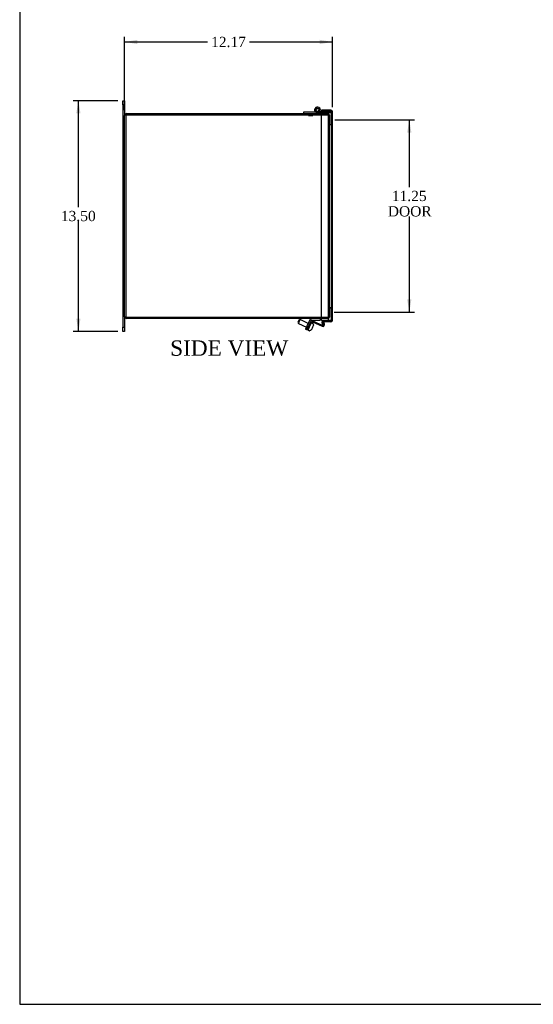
# Model space of a CAD drawing. Header units: inches. Extents: x 1 to 150, y -1 to 99.
# Tile 1 of 8: x 1 to 31, y 0 to 58. Entities that reach past the tile are written whole.
import ezdxf
from ezdxf.enums import TextEntityAlignment as Align
from ezdxf.lldxf.tags import DXFTag

# ---------------------------------------------------------------- set-up
doc = ezdxf.new("R2010")
doc.units = ezdxf.units.IN
doc.header["$MEASUREMENT"] = 0
for name, color, linetype in [('COM40176', 7, 'Continuous'), ('COM40615', 7, 'Continuous'), ('COM48966-6', 7, 'Continuous'), ('COM49008-2', 7, 'Continuous'), ('COM52631', 7, 'Continuous'), ('COM71406-4', 7, 'Continuous'), ('Default', 7, 'Continuous'), ('GSK11095', 7, 'Continuous'), ('HNG11000', 7, 'Continuous'), ('QLB20246', 7, 'Continuous'), ('SCS19419', 7, 'Continuous')]:
    doc.layers.add(name, color=color, linetype=linetype)
doc.styles.add('SEACAD_Times_New_Roman', font='times.ttf')
tags = doc.linetypes.add('HIDDEN2', pattern=[0.1875, 0.125, -0.0625]).pattern_tags.tags
tags[6:7] = [DXFTag(74, 4), DXFTag(75, 0), DXFTag(340, '0'), DXFTag(46, 0.0), DXFTag(50, 0.0), DXFTag(44, 0.0), DXFTag(45, 0.0)]
tags[4:5] = [DXFTag(74, 4), DXFTag(75, 0), DXFTag(340, '0'), DXFTag(46, 0.0), DXFTag(50, 0.0), DXFTag(44, 0.0), DXFTag(45, 0.0)]
doc.dimstyles.new('HAMMOND_(STH_-_120x80)', dxfattribs={"dimtxt": 0.6, "dimasz": 0.75, "dimexe": 0.3, "dimexo": 0.3, "dimgap": 0.15, "dimtad": 0, "dimtih": 1, "dimtoh": 1, "dimzin": 0, "dimdsep": 46, "dimtxsty": 'SEACAD_Times_New_Roman', "dimblk1": '_SE_FILLED', "dimblk2": '_SE_FILLED', "dimsah": 1, "dimcen": 0.3, "dimadec": 0, "dimazin": 0, "dimtfac": 0.8, "dimtofl": 0, "dimtmove": 0, "dimatfit": 3, "dimfxl": 1, "dimtolj": 1, "dimtzin": 0, "dimarcsym": 0})

# ---------------------------------------------------------------- blocks, each defined once
blk = doc.blocks.new('SE3')
at = {"layer": 'COM40176', "color": 7, "linetype": 'Continuous'}
for p, q in [((17.449, 39.784), (17.529, 39.955)), ((17.501, 39.76), (17.449, 39.784)), ((17.581, 39.931), (17.501, 39.76)), ((17.529, 39.955), (17.677, 40.273)), ((17.581, 39.931), (17.729, 40.249)), ((17.767, 40.263), (18.347, 39.992)), ((17.791, 40.314), (18.366, 40.047)), ((18.401, 40.202), (18.399, 40.225)), ((18.469, 40.078), (18.454, 40.26))]:
    blk.add_line(p, q, dxfattribs=at)
at = {"layer": 'COM40176', "color": 7, "linetype": 'HIDDEN2'}
for p, q in [((18.366, 40.047), (18.372, 40.044)), ((18.393, 40.298), (18.45, 40.303)), ((18.399, 40.225), (18.393, 40.298)), ((18.413, 40.073), (18.401, 40.202)), ((18.454, 40.26), (18.45, 40.303))]:
    blk.add_line(p, q, dxfattribs=at)
at = {"layer": 'COM40176', "color": 7, "linetype": 'Continuous'}
for centre, radius, start, end in [((17.755, 40.237), 0.086, 65, 155), ((17.755, 40.237), 0.029, 65, 155), ((18.384, 40.07), 0.086, 245, 5), ((18.384, 40.07), 0.029, 250.25673, 317.74327)]:
    blk.add_arc(centre, radius, start, end, dxfattribs=at)
at = {"layer": 'COM40176', "color": 7, "linetype": 'HIDDEN2'}
for start, end in [(245, 250.25673), (317.74327, 5)]:
    blk.add_arc((18.384, 40.07), 0.029, start, end, dxfattribs=at)
at = {"layer": 'COM40615', "color": 7, "linetype": 'Continuous'}
for p, q in [((6.684, 52.948), (6.684, 53.198)), ((6.684, 53.198), (6.779, 53.198)), ((6.779, 53.198), (6.779, 52.948)), ((6.684, 52.948), (6.684, 39.948)), ((6.779, 52.948), (6.684, 52.948)), ((6.779, 52.948), (6.779, 52.34)), ((6.779, 40.556), (6.779, 39.948)), ((6.684, 39.698), (6.684, 39.948)), ((6.684, 39.948), (6.779, 39.948)), ((6.779, 39.948), (6.779, 39.698)), ((6.779, 39.698), (6.684, 39.698))]:
    blk.add_line(p, q, dxfattribs=at)
at = {"layer": 'COM48966-6', "color": 7, "linetype": 'Continuous'}
for p, q in [((6.887, 52.448), (18.295, 52.448)), ((6.779, 40.556), (6.779, 52.34)), ((18.295, 40.448), (6.887, 40.448))]:
    blk.add_line(p, q, dxfattribs=at)
at = {"layer": 'COM48966-6', "color": 7, "linetype": 'HIDDEN2'}
for p, q in [((18.295, 52.448), (18.671, 52.448)), ((18.707, 52.34), (18.707, 52.073)), ((18.707, 52.073), (18.779, 52.073)), ((18.779, 52.34), (18.779, 52.073)), ((18.671, 40.448), (18.295, 40.448)), ((18.707, 40.823), (18.707, 40.556)), ((18.707, 40.823), (18.779, 40.823)), ((18.779, 40.823), (18.779, 40.556))]:
    blk.add_line(p, q, dxfattribs=at)
at = {"layer": 'COM48966-6', "color": 7, "linetype": 'Continuous'}
for centre, start, end in [((6.887, 52.34), 90, 180), ((6.887, 40.556), 180, 270)]:
    blk.add_arc(centre, 0.108, start, end, dxfattribs=at)
at = {"layer": 'COM48966-6', "color": 7, "linetype": 'HIDDEN2'}
for centre, radius, start, end in [((18.671, 52.34), 0.108, 0, 90), ((6.887, 52.34), 0.036, 90, 180), ((18.671, 52.34), 0.036, 0, 90), ((6.887, 40.556), 0.036, 180, 270), ((18.671, 40.556), 0.108, 270, 0), ((18.671, 40.556), 0.036, 270, 0)]:
    blk.add_arc(centre, radius, start, end, dxfattribs=at)
at = {"layer": 'COM49008-2', "color": 7, "linetype": 'Continuous'}
for p, q in [((6.851, 52.376), (18.295, 52.376)), ((6.851, 52.376), (6.851, 40.52)), ((6.851, 40.52), (18.295, 40.52))]:
    blk.add_line(p, q, dxfattribs=at)
at = {"layer": 'COM49008-2', "color": 7, "linetype": 'HIDDEN2'}
for p, q in [((18.295, 52.376), (18.671, 52.376)), ((18.671, 52.376), (18.776, 52.376)), ((18.776, 52.376), (18.776, 52.042)), ((18.776, 52.042), (18.779, 52.042)), ((18.779, 52.042), (18.779, 40.854)), ((18.295, 40.52), (18.671, 40.52)), ((18.776, 40.52), (18.671, 40.52)), ((18.776, 40.854), (18.776, 40.52)), ((18.779, 40.854), (18.776, 40.854))]:
    blk.add_line(p, q, dxfattribs=at)
at = {"layer": 'COM52631', "color": 7, "linetype": 'Continuous'}
for p, q in [((17.615, 40.365), (17.443, 39.995)), ((17.745, 40.353), (18.217, 40.353)), ((18.217, 40.448), (18.217, 40.353)), ((17.443, 39.995), (17.363, 39.825)), ((17.449, 39.784), (17.363, 39.825)), ((17.529, 39.955), (17.449, 39.784)), ((17.702, 40.325), (17.529, 39.955))]:
    blk.add_line(p, q, dxfattribs=at)
for radius in [0.143, 0.048]:
    blk.add_arc((17.745, 40.305), radius, 90, 155, dxfattribs=at)
at = {"layer": 'COM71406-4', "color": 7, "linetype": 'Continuous'}
for p, q in [((18.843, 52.635), (18.295, 52.635)), ((18.295, 52.635), (18.295, 52.563)), ((18.691, 52.563), (18.295, 52.563)), ((18.295, 40.332), (18.295, 52.563)), ((18.843, 52.563), (18.295, 52.563)), ((18.843, 52.563), (18.944, 52.563)), ((18.944, 52.563), (18.879, 52.563)), ((18.951, 40.368), (18.951, 52.527)), ((18.843, 40.332), (18.295, 40.332)), ((18.398, 40.216), (18.328, 40.198)), ((18.328, 40.198), (18.367, 40.041)), ((18.402, 40.243), (18.34, 40.279)), ((18.367, 40.041), (18.437, 40.059)), ((18.376, 40.332), (18.376, 40.26)), ((18.691, 40.332), (18.376, 40.332)), ((18.843, 40.26), (18.376, 40.26)), ((18.402, 40.243), (18.398, 40.216)), ((18.437, 40.059), (18.398, 40.216)), ((18.843, 40.332), (18.944, 40.332)), ((18.944, 40.332), (18.879, 40.332))]:
    blk.add_line(p, q, dxfattribs=at)
for centre, radius, start, end in [((18.843, 52.527), 0.108, 19.47122, 90), ((18.843, 52.527), 0.108, 0, 19.47122), ((18.843, 40.368), 0.108, 340.52878, 0), ((18.433, 40.224), 0.108, 149.69467, 194), ((18.433, 40.224), 0.108, 121.70958, 149.69466), ((18.433, 40.224), 0.036, 90, 149.69466), ((18.843, 40.368), 0.108, 270, 340.52878)]:
    blk.add_arc(centre, radius, start, end, dxfattribs=at)
for centre, start_param, end_param in [((18.843, 52.527), 3.141593, 3.48143), ((18.843, 40.368), 2.801756, 3.141593)]:
    blk.add_ellipse(centre, major_axis=(-0.108, 0), ratio=0.996907, start_param=start_param, end_param=end_param, dxfattribs=at)
at = {"layer": 'GSK11095', "color": 7, "linetype": 'Continuous'}
for p, q in [((18.879, 52.563), (18.691, 52.563)), ((18.691, 52.563), (18.691, 52.563)), ((18.879, 52.563), (18.879, 52.563)), ((18.691, 40.332), (18.879, 40.332)), ((18.691, 40.332), (18.691, 40.332)), ((18.879, 40.332), (18.879, 40.332))]:
    blk.add_line(p, q, dxfattribs=at)
at = {"layer": 'GSK11095', "color": 7, "linetype": 'HIDDEN2'}
for p, q in [((18.691, 52.563), (18.691, 51.813)), ((18.879, 51.813), (18.879, 52.563)), ((18.691, 51.813), (18.879, 51.813)), ((18.691, 51.813), (18.879, 51.813)), ((18.691, 51.813), (18.691, 51.813)), ((18.691, 51.813), (18.691, 41.082)), ((18.879, 51.813), (18.879, 51.813)), ((18.879, 51.813), (18.879, 41.082)), ((18.879, 41.082), (18.691, 41.082)), ((18.691, 41.082), (18.691, 40.332)), ((18.691, 41.082), (18.879, 41.082)), ((18.691, 41.082), (18.691, 41.082)), ((18.879, 40.332), (18.879, 41.082)), ((18.879, 41.082), (18.879, 41.082))]:
    blk.add_line(p, q, dxfattribs=at)
at = {"layer": 'HNG11000', "color": 7, "linetype": 'Continuous'}
for p, q in [((17.253, 52.523), (17.253, 52.448)), ((17.963, 52.523), (17.253, 52.523)), ((17.923, 52.567), (17.986, 52.607)), ((18.066, 52.563), (18.098, 52.563)), ((18.254, 52.488), (18.119, 52.488)), ((18.206, 52.563), (18.254, 52.563)), ((18.295, 52.563), (18.254, 52.563)), ((18.254, 52.563), (18.254, 52.488)), ((18.295, 52.488), (18.254, 52.488))]:
    blk.add_line(p, q, dxfattribs=at)
at = {"layer": 'HNG11000', "color": 7, "linetype": 'HIDDEN2'}
for p, q in [((18.119, 52.488), (18.066, 52.488)), ((18.098, 52.563), (18.206, 52.563)), ((18.215, 52.578), (18.151, 52.619)), ((18.879, 52.488), (18.295, 52.488))]:
    blk.add_line(p, q, dxfattribs=at)
at = {"layer": 'HNG11000', "color": 7, "linetype": 'Continuous'}
blk.add_circle((18.066, 52.657), 0.09, dxfattribs=at)
for centre, radius, start, end in [((18.066, 52.657), 0.169, 313.83593, 212.15592), ((18.066, 52.657), 0.169, 212.15592, 232.74733), ((17.963, 52.767), 0.244, 270, 313.38563), ((17.963, 52.767), 0.319, 270, 313.48031), ((18.066, 52.657), 0.0938, 313.87584, 212.15592), ((18.066, 52.657), 0.0937, 212.15592, 270)]:
    blk.add_arc(centre, radius, start, end, dxfattribs=at)
at = {"layer": 'HNG11000', "color": 7, "linetype": 'HIDDEN2'}
blk.add_arc((18.066, 52.657), 0.169, 232.74733, 270, dxfattribs=at)
at = {"layer": 'QLB20246', "color": 7, "linetype": 'HIDDEN2'}
for p, q in [((16.279, 52.346), (16.279, 52.376)), ((16.654, 52.346), (16.279, 52.346)), ((18.404, 52.346), (16.654, 52.346)), ((17.548, 52.336), (17.548, 52.346)), ((17.548, 52.336), (17.562, 52.336)), ((17.562, 52.346), (17.562, 52.335)), ((17.562, 52.336), (17.798, 52.336)), ((17.714, 52.335), (17.714, 52.336)), ((17.794, 52.335), (17.794, 52.336)), ((17.798, 52.335), (17.798, 52.346)), ((18.779, 52.346), (18.404, 52.346)), ((18.779, 52.376), (18.776, 52.376)), ((18.779, 52.346), (18.779, 52.376))]:
    blk.add_line(p, q, dxfattribs=at)
at = {"layer": 'SCS19419', "color": 7, "linetype": 'Continuous'}
for p, q in [((16.971, 40.353), (16.918, 40.239)), ((16.947, 40.159), (17.051, 40.382)), ((17.051, 40.382), (16.971, 40.353)), ((17.521, 40.163), (17.051, 40.382)), ((16.918, 40.239), (16.947, 40.159)), ((16.947, 40.159), (17.417, 39.94)), ((17.751, 39.881), (17.717, 39.808)), ((17.758, 40.181), (17.731, 40.194)), ((17.75, 39.881), (17.751, 39.881)), ((17.814, 40.017), (17.78, 39.945)), ((17.78, 39.945), (17.78, 39.945)), ((17.795, 40.153), (17.795, 40.154)), ((17.528, 39.759), (17.555, 39.746)), ((17.6, 39.735), (17.6, 39.736))]:
    blk.add_line(p, q, dxfattribs=at)
at = {"layer": 'SCS19419', "color": 7, "linetype": 'HIDDEN2'}
for p, q in [((17.417, 39.94), (17.555, 39.875)), ((17.659, 40.098), (17.521, 40.163))]:
    blk.add_line(p, q, dxfattribs=at)
at = {"layer": 'SCS19419', "color": 7, "linetype": 'Continuous'}
for centre, radius, start, end in [((17.539, 39.781), 0.025, 155, 245), ((17.72, 40.171), 0.025, 65, 155), ((17.707, 40.072), 0.12, 42.97569, 65), ((17.606, 39.855), 0.12, 245, 267.02431)]:
    blk.add_arc(centre, radius, start, end, dxfattribs=at)
for points, knots in [([(17.717, 39.808), (17.712, 39.798), (17.706, 39.789), (17.692, 39.772), (17.683, 39.764), (17.67, 39.755), (17.665, 39.752), (17.655, 39.747), (17.65, 39.745), (17.634, 39.74), (17.623, 39.738), (17.612, 39.737)], [0, 0, 0, 0, 0.25, 0.25, 0.5, 0.5, 0.625, 0.625, 0.75, 0.75, 1, 1, 1, 1]), ([(17.78, 39.945), (17.777, 39.939), (17.775, 39.934), (17.771, 39.926), (17.77, 39.923), (17.768, 39.918), (17.766, 39.915), (17.76, 39.902), (17.755, 39.892), (17.75, 39.881)], [0, 0, 0, 0, 0.25, 0.25, 0.375, 0.375, 0.5, 0.5, 1, 1, 1, 1]), ([(17.801, 40.144), (17.799, 40.146), (17.798, 40.148), (17.795, 40.152), (17.794, 40.153), (17.795, 40.153)], [0, 0, 0, 0, 0.5, 0.5, 1, 1, 1, 1]), ([(17.801, 40.144), (17.805, 40.139), (17.808, 40.134), (17.813, 40.125), (17.815, 40.12), (17.822, 40.104), (17.824, 40.093), (17.826, 40.071), (17.826, 40.06), (17.822, 40.038), (17.819, 40.027), (17.814, 40.017)], [0, 0, 0, 0, 0.125, 0.125, 0.25, 0.25, 0.5, 0.5, 0.75, 0.75, 1, 1, 1, 1]), ([(17.6, 39.736), (17.6, 39.736), (17.602, 39.737), (17.606, 39.737), (17.609, 39.737), (17.612, 39.737)], [0, 0, 0, 0, 0.5, 0.5, 1, 1, 1, 1])]:
    blk.add_open_spline(points, degree=3, knots=knots, dxfattribs=at)
blk = doc.blocks.new('DMBLK408')
at = {"layer": 'Default', "linetype": 'Continuous', "transparency": 16777216}
for points in [[(3.951, 52.448), (4.201, 52.448), (4.076, 53.198)], [(3.951, 40.448), (4.076, 39.698), (4.201, 40.448)]]:
    blk.add_hatch(color=7, dxfattribs=at).paths.add_polyline_path(points)
at = {"layer": 'Default', "color": 7, "linetype": 'Continuous', "transparency": 16777216}
for p, q in [((6.384, 53.198), (3.776, 53.198)), ((4.076, 46.958), (4.076, 53.198)), ((4.076, 39.698), (4.076, 46.148)), ((6.384, 39.698), (3.776, 39.698))]:
    blk.add_line(p, q, dxfattribs=at)
at = {"layer": 'Default', "color": 7, "linetype": 'Continuous', "transparency": 16777216, "style": 'SEACAD_Times_New_Roman'}
blk.add_text('13.50', height=0.6, dxfattribs=at).set_placement((3.052, 46.748), align=Align.TOP_LEFT)
blk = doc.blocks.new('_SE_FILLED')
at = {"color": 0}
blk.add_line((0, 0), (-1, 0), dxfattribs=at)
blk.add_solid([(0, 0), (-1, -0.1665), (-1, 0.1665), (0, 0)], dxfattribs=at)
blk = doc.blocks.new('DMBLK409')
at = {"layer": 'Default', "linetype": 'Continuous', "transparency": 16777216}
for points in [[(23.565, 51.323), (23.44, 52.073), (23.315, 51.323)], [(23.565, 41.573), (23.315, 41.573), (23.44, 40.823)]]:
    blk.add_hatch(color=7, dxfattribs=at).paths.add_polyline_path(points)
at = {"layer": 'Default', "color": 7, "linetype": 'Continuous', "transparency": 16777216}
for p, q in [((19.079, 52.073), (23.74, 52.073)), ((23.44, 52.073), (23.44, 48.133)), ((23.44, 46.423), (23.44, 40.823)), ((19.043, 40.823), (23.74, 40.823))]:
    blk.add_line(p, q, dxfattribs=at)
at = {"layer": 'Default', "color": 7, "linetype": 'Continuous', "transparency": 16777216, "style": 'SEACAD_Times_New_Roman'}
for s, p in [('11.25', (22.416, 47.923)), ('DOOR', (22.182, 47.023))]:
    blk.add_text(s, height=0.6, dxfattribs=at).set_placement(p, align=Align.TOP_LEFT)
blk = doc.blocks.new('DMBLK414')
at = {"layer": 'Default', "linetype": 'Continuous', "transparency": 16777216}
for points in [[(7.529, 56.761), (6.779, 56.636), (7.529, 56.511)], [(18.201, 56.761), (18.201, 56.511), (18.951, 56.636)]]:
    blk.add_hatch(color=7, dxfattribs=at).paths.add_polyline_path(points)
at = {"layer": 'Default', "color": 7, "linetype": 'Continuous', "transparency": 16777216}
for p, q in [((6.779, 52.64), (6.779, 56.936)), ((6.779, 56.636), (11.631, 56.636)), ((14.098, 56.636), (18.951, 56.636)), ((18.951, 52.827), (18.951, 56.936))]:
    blk.add_line(p, q, dxfattribs=at)
at = {"layer": 'Default', "color": 7, "linetype": 'Continuous', "transparency": 16777216, "style": 'SEACAD_Times_New_Roman'}
blk.add_text('12.17', height=0.6, dxfattribs=at).set_placement((11.841, 56.936), align=Align.TOP_LEFT)
blk = doc.blocks.new('BORDER')
at = {"layer": 'Default', "color": 7, "linetype": 'Continuous'}
for p, q in [((-41.86, 27.86), (-41.86, 0)), ((-41.86, 0), (0, 0))]:
    blk.add_line(p, q, dxfattribs=at)

msp = doc.modelspace()

# ---------------------------------------------------------------- block references
at = {"layer": 'Default', "color": 7, "xscale": 3.56, "yscale": 3.56, "zscale": 3.56}
msp.add_blockref('BORDER', (149.664, 0.311), dxfattribs=at)
at = {"layer": 'Default'}
msp.add_blockref('SE3', (0, 0), dxfattribs=at)

# ---------------------------------------------------------------- texts
at = {"layer": 'Default', "color": 7, "linetype": 'Continuous', "style": 'SEACAD_Times_New_Roman'}
msp.add_text('SIDE VIEW', height=0.9, dxfattribs=at).set_placement((9.447, 39.168), align=Align.TOP_LEFT)

# ---------------------------------------------------------------- dimensions: what is measured, and where the dimension line sits
at = {"layer": 'Default', "color": 7, "linetype": 'Continuous'}
dim = msp.add_linear_dim(base=(18.951, 56.636), p1=(6.779, 52.34), p2=(18.951, 52.527), text='\\A1;<>', dimstyle='HAMMOND_(STH_-_120x80)', dxfattribs=at)
dim.commit()
dim.dimension.update_dxf_attribs({"geometry": 'DMBLK414', "text_midpoint": (12.865, 56.636), "dimtype": 160})
for base, p1, p2, angle, text, picture, middle in [((4.076, 39.698), (6.684, 39.698), (6.684, 53.198), 90, '\\A1;<>', 'DMBLK408', (4.076, 46.448)), ((23.44, 52.073), (18.707, 52.073), (18.743, 40.823), 270.18335, '\\A1;<>\\PDOOR', 'DMBLK409', (23.44, 47.623))]:
    dim = msp.add_linear_dim(base=base, p1=p1, p2=p2, angle=angle, text=text, dimstyle='HAMMOND_(STH_-_120x80)', dxfattribs=at)
    dim.commit()
    dim.dimension.update_dxf_attribs({"geometry": picture, "text_midpoint": middle, "dimtype": 161})

doc.saveas('drawing.dxf')
